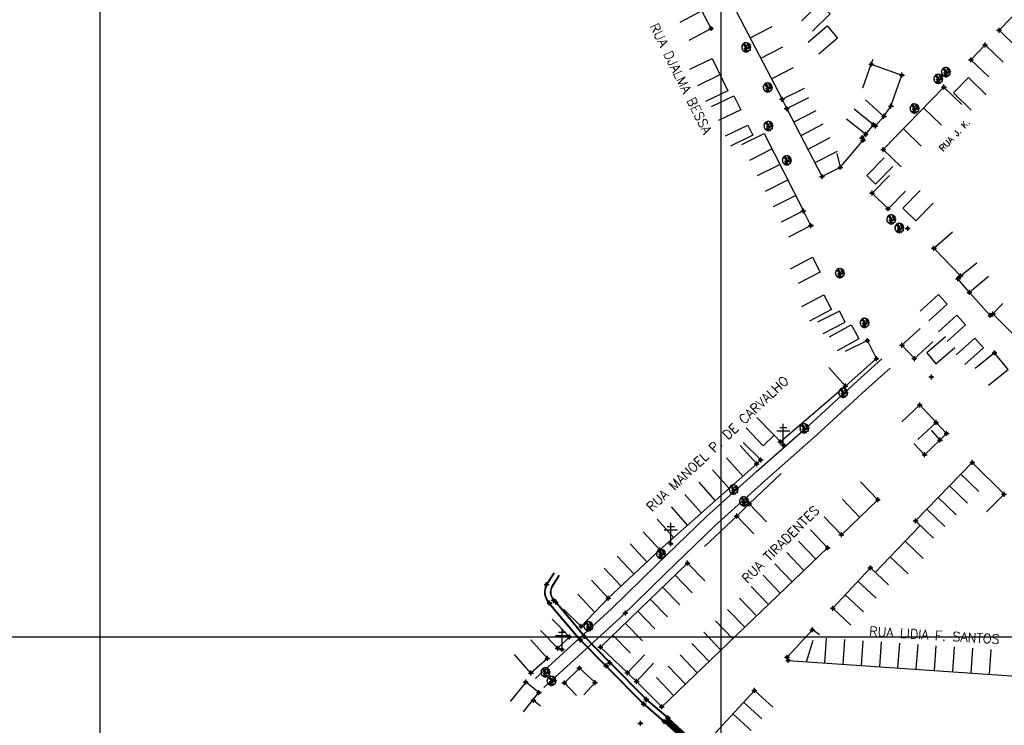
# Model space of a CAD drawing. Extents: x 539028 to 544996, y 8596245 to 8601028.
# Tile 4 of 43: x 541220 to 541537, y 8597735 to 8597962. Entities that reach past the tile are written whole.
import ezdxf
from ezdxf.enums import TextEntityAlignment as Align
from ezdxf.lldxf.tags import DXFTag

# ---------------------------------------------------------------- set-up
doc = ezdxf.new("R2010")
doc.units = 0
doc.header["$MEASUREMENT"] = 0
doc.header["$PDMODE"] = 34
doc.header["$PDSIZE"] = 0.8
for name, color, linetype in [('ALVENARIA', 7, 'Continuous'), ('ARVORE', 100, 'Continuous'), ('CANAL', 130, 'Continuous'), ('CASA', 2, 'Continuous'), ('CERCA', 9, 'CERCA_LINE'), ('CX', 7, 'Continuous'), ('ESTRADA_BARRO', 7, 'DASHED'), ('MALHA', 9, 'Continuous'), ('PONTE', 7, 'Continuous'), ('POSTE', 7, 'Continuous'), ('TXT_NRUA', 2, 'Continuous')]:
    doc.layers.add(name, color=color, linetype=linetype)
doc.styles.add('GEOSIS', font='ROMANS.SHX')
doc.styles.get("Standard").update_dxf_attribs({"font": 'romans.shx'})
doc.linetypes.add('CERCA_LINE', pattern='A,0.5,-0.2,["X",Standard,S=0.1,R=0,X=-0.1,Y=-0.05],-0.25', length=0.95)
tags = doc.linetypes.add('DASHED', pattern=[0.75, 0.5, -0.25]).pattern_tags.tags
tags[6:7] = [DXFTag(74, 4), DXFTag(75, 0), DXFTag(340, '0'), DXFTag(46, 1.0), DXFTag(50, 0.0), DXFTag(44, 0.0), DXFTag(45, 0.0)]
tags[4:5] = [DXFTag(74, 4), DXFTag(75, 0), DXFTag(340, '0'), DXFTag(46, 1.0), DXFTag(50, 0.0), DXFTag(44, 0.0), DXFTag(45, 0.0)]

# ---------------------------------------------------------------- blocks, each defined once
blk = doc.blocks.new('C')
at = {"layer": 'CASA'}
blk.add_lwpolyline([(0, 0), (0, 8)], dxfattribs=at)
blk = doc.blocks.new('A$C094F77C8')
at = {"layer": 'POSTE'}
for p, q in [((2.62, 0), (2.62, 8.4)), ((0, 5.6), (5.25, 5.6)), ((1.17, 7), (4.08, 7))]:
    blk.add_line(p, q, dxfattribs=at)
blk = doc.blocks.new('A$C34DC2D19')
at = {"layer": 'POSTE', "xscale": 0.8, "yscale": 0.8, "zscale": 0.8}
blk.add_blockref('A$C094F77C8', (0, 0, 340.37), dxfattribs=at)
blk = doc.blocks.new('ARVORE6')
for points in [[(-1.78, 2.18), (-1.87, 2.12), (-1.86, 2.06), (-1.96, 2), (-2.05, 1.97), (-2.08, 1.89), (-2.06, 1.79), (-2.1, 1.68), (-2.19, 1.63), (-2.27, 1.6), (-2.33, 1.57), (-2.45, 1.36), (-2.33, 1.3), (-2.23, 1.35), (-2.22, 1.26), (-2.33, 1.2), (-2.41, 1.18), (-2.5, 1.15), (-2.45, 1.07), (-2.41, 1.02), (-2.44, 0.93), (-2.62, 0.85), (-2.67, 0.79), (-2.68, 0.7), (-2.63, 0.68), (-2.63, 0.68), (-2.72, 0.62), (-2.77, 0.64), (-2.8, 0.64), (-2.76, 0.56), (-2.6, 0.57), (-2.52, 0.53), (-2.52, 0.45), (-2.55, 0.3), (-2.67, 0.25), (-2.67, 0.14), (-2.62, 0.04), (-2.54, -0.02), (-2.64, -0.1), (-2.71, -0.18), (-2.55, -0.26), (-2.51, -0.35), (-2.52, -0.52), (-2.56, -0.64), (-2.47, -0.83), (-2.4, -0.89), (-2.4, -0.98), (-2.37, -1.12), (-2.27, -1.33), (-2.13, -1.49), (-2.01, -1.61), (-1.91, -1.6), (-1.82, -1.73), (-1.82, -1.97), (-1.67, -2.08), (-1.49, -2.07), (-1.39, -2.11), (-1.32, -2.23), (-1.16, -2.42), (-0.93, -2.41), (-0.86, -2.4), (-0.72, -2.42), (-0.63, -2.56), (-0.57, -2.61), (-0.47, -2.6), (-0.42, -2.64), (-0.31, -2.66), (-0.21, -2.67), (-0.05, -2.69), (0.08, -2.72), (0.33, -2.98), (0.41, -2.85), (0.29, -2.74), (0.37, -2.7), (0.37, -2.57), (0.35, -2.45), (0.49, -2.41), (0.48, -2.27), (0.55, -2.2), (0.71, -2.27), (0.86, -2.29), (0.93, -2.24), (1.05, -2.42), (1.2, -2.34), (1.2, -2.58), (1.34, -2.57), (1.43, -2.44), (1.51, -2.34), (1.36, -2.24), (1.43, -2.14), (1.39, -2.09), (1.47, -2.01), (1.5, -1.96), (1.43, -1.84), (1.5, -1.8), (1.6, -1.74), (1.69, -1.67), (1.78, -1.64), (1.8, -1.74), (1.86, -1.66), (1.81, -1.55), (1.82, -1.42), (1.99, -1.37), (2.13, -1.42), (2.06, -1.53), (2.22, -1.64), (2.33, -1.61), (2.46, -1.55), (2.59, -1.56), (2.55, -1.46), (2.48, -1.32), (2.56, -1.2), (2.63, -1.06), (2.62, -0.92), (2.62, -0.78), (2.67, -0.66), (2.68, -0.46), (2.57, -0.39), (2.51, -0.26), (2.59, -0.13), (2.7, -0.02), (2.83, 0.11), (2.96, 0.28), (2.92, 0.43), (2.91, 0.44), (2.81, 0.32), (2.7, 0.39), (2.73, 0.48), (2.68, 0.53), (2.6, 0.48), (2.4, 0.45), (2.42, 0.58), (2.5, 0.64), (2.48, 0.76), (2.34, 0.89), (2.54, 0.99), (2.59, 1.1), (2.57, 1.23), (2.55, 1.36), (2.62, 1.47), (2.63, 1.57), (2.5, 1.63), (2.35, 1.59), (2.24, 1.71), (2.23, 1.89), (2.21, 1.98), (2.15, 2.13), (1.92, 2.14), (1.79, 2.22), (1.77, 2.29), (1.73, 2.39), (1.69, 2.5), (1.51, 2.62), (1.35, 2.59), (1.28, 2.53), (1.19, 2.58), (1.11, 2.69), (0.99, 2.74), (0.84, 2.66), (0.73, 2.81), (0.32, 2.98), (0.23, 2.85), (0.07, 2.78), (-0.06, 2.82), (-0.27, 2.96), (-0.48, 3), (-0.62, 2.87), (-0.7, 2.78), (-0.82, 2.74), (-0.98, 2.81), (-1.11, 2.78), (-1.2, 2.57), (-1.42, 2.56), (-1.58, 2.52), (-1.57, 2.41), (-1.77, 2.34), (-1.73, 2.23), (-1.75, 2.2)], [(-0.88, 2.44), (-0.95, 2.35), (-0.87, 2.29), (-0.92, 2.24), (-0.88, 2.15), (-0.78, 2.14), (-0.74, 2.15), (-0.67, 2.08), (-0.7, 2.02), (-0.8, 1.98), (-0.92, 1.89), (-0.95, 1.77), (-0.81, 1.75), (-0.7, 1.77), (-0.59, 1.82), (-0.46, 1.77), (-0.51, 1.71), (-0.49, 1.63), (-0.34, 1.66), (-0.27, 1.68), (-0.09, 1.52), (-0.27, 1.42), (-0.32, 1.37), (-0.18, 1.25), (0, 1.26), (0.14, 1.15), (0.04, 1.02), (-0.03, 0.86), (-0.02, 0.8), (-0.17, 0.76), (-0.27, 0.72), (-0.29, 0.58), (-0.48, 0.53), (-0.51, 0.64), (-0.48, 0.74), (-0.6, 0.74), (-0.74, 0.68), (-0.83, 0.62), (-0.91, 0.65), (-0.75, 0.84), (-0.75, 0.9), (-0.78, 0.97), (-0.71, 1.09), (-0.8, 1.19), (-0.68, 1.38), (-0.8, 1.61), (-0.8, 1.69), (-0.88, 1.7), (-0.97, 1.64), (-1.06, 1.59), (-1.12, 1.63), (-1.14, 1.67), (-1.32, 1.64), (-1.38, 1.57), (-1.51, 1.46), (-1.51, 1.46), (-1.56, 1.55), (-1.56, 1.63), (-1.61, 1.7), (-1.56, 1.82), (-1.53, 1.91), (-1.43, 1.98), (-1.4, 2.07), (-1.26, 2.08), (-1.21, 2.2), (-1.1, 2.21), (-0.99, 2.32), (-0.95, 2.39)], [(-0.91, 1.69), (-1.13, 1.76), (-1.24, 2.14), (-1.27, 2.14), (-1.18, 1.78), (-1.57, 1.66), (-1.57, 1.63), (-1.12, 1.73), (-0.99, 1.67)], [(-1.27, 1.75), (-1.25, 1.72), (-1.3, 1.74)], [(-1.06, 1.74), (-1.06, 1.72), (-1.01, 1.73)], [(0, 0.91), (-0.4, 1.34), (-0.4, 1.68), (-0.44, 1.68), (-0.45, 1.4), (-0.8, 1.64), (-0.81, 1.61), (-0.48, 1.35), (-0.18, 0.98), (-0.75, 0.89), (-0.75, 0.86), (-0.15, 0.91), (-0.07, 0.81)], [(-0.49, 0.94), (-0.49, 0.89), (-0.53, 0.92)], [(-0.51, 1.38), (-0.49, 1.43)], [(-0.35, 1.21), (-0.32, 1.26), (-0.39, 1.24)], [(-0.22, 1), (-0.25, 0.91), (-0.29, 0.97), (-0.29, 0.92)], [(-0.23, 1.06), (-0.18, 1.12), (-0.27, 1.1)], [(-0.09, 0.88), (-0.05, 0.95), (-0.13, 0.9), (-0.09, 0.99)], [(1.21, 2.06), (1.32, 1.92), (1.4, 1.99), (1.43, 2.02), (1.55, 2.02), (1.51, 1.88), (1.59, 1.85), (1.69, 1.84), (1.75, 1.77), (1.61, 1.68), (1.7, 1.6), (1.85, 1.57), (1.72, 1.47), (1.62, 1.45), (1.48, 1.42), (1.48, 1.18), (1.36, 1.16), (1.19, 1.3), (1.2, 1.31), (1.09, 1.3), (1.07, 1.23), (0.97, 1.25), (0.92, 1.33), (1.11, 1.55), (1.06, 1.66), (1.03, 1.75), (0.96, 1.81), (0.99, 1.96), (0.83, 2.05), (0.94, 2.19), (0.97, 2.22), (1.05, 2.28), (1.1, 2.22), (1.25, 2.06), (1.28, 2.03)], [(1.17, 1.62), (1.07, 1.45), (1.49, 1.26), (1.49, 1.24), (1.03, 1.41), (0.94, 1.3)], [(1.07, 1.61), (1.51, 1.9), (1.55, 1.88), (1.16, 1.57)], [(1.11, 1.63), (1.17, 1.6), (1.14, 1.67), (1.22, 1.64), (1.22, 1.69)], [(1.17, 1.41), (1.13, 1.38), (1.18, 1.41), (1.18, 1.35)], [(1.35, 0.46), (1.31, 0.36), (1.17, 0.31), (1.19, 0.12), (1.23, 0.12), (1.35, 0.12), (1.61, 0.22), (1.69, 0.16), (1.65, 0.07), (1.7, -0.02), (1.84, -0.09), (1.93, -0.07), (2.01, -0.17), (2.19, -0.18), (2.26, -0.21), (2.39, -0.13), (2.33, 0.05), (2.47, 0.12), (2.51, 0.31), (2.33, 0.5), (2.42, 0.64), (2.36, 0.77), (2.27, 0.83), (2.12, 0.82), (2.02, 0.94), (1.83, 0.86), (1.8, 0.82), (1.62, 0.74), (1.48, 0.64), (1.48, 0.48), (1.33, 0.48), (1.32, 0.31)], [(1.34, 1.8), (1.41, 1.76), (1.41, 1.82)], [(1.38, 0.16), (1.81, 0.34), (1.96, 0.66), (1.97, 0.94), (1.97, 0.62), (1.88, 0.35), (2.44, 0.3), (1.88, 0.29), (1.7, 0.18)], [(1.47, 0.19), (1.51, 0.17), (1.52, 0.22), (1.55, 0.21), (1.61, 0.25), (1.71, 0.21)], [(1.78, 0.32), (1.84, 0.28), (1.77, 0.29)], [(1.88, 0.47), (1.93, 0.45), (1.88, 0.43), (1.91, 0.4), (1.85, 0.38)], [(1.98, 0.34), (1.98, 0.28), (2.02, 0.34)], [(0.19, -1.76), (0.02, -1.82), (0.05, -1.9), (0, -1.95), (-0.03, -1.97), (-0.07, -2.06), (-0.05, -2.11), (-0.03, -2.18), (-0.17, -2.19), (-0.25, -2.1), (-0.38, -2.11), (-0.49, -2.16), (-0.53, -2.05), (-0.56, -2.02), (-0.66, -1.97), (-0.77, -2.06), (-0.84, -2.13), (-1.03, -2.13), (-1.06, -2.11), (-1.07, -2.02), (-1.11, -1.99), (-1.25, -1.88), (-1.09, -1.77), (-1, -1.63), (-1.02, -1.52), (-0.91, -1.45), (-0.76, -1.31), (-0.7, -1.28), (-0.54, -1.31), (-0.45, -1.44), (-0.34, -1.39), (-0.2, -1.28), (0, -1.15), (-0.09, -0.96), (0.07, -0.87), (0.11, -0.89), (0.41, -1.08), (0.32, -1.14), (0.26, -1.19), (0.28, -1.24), (0.43, -1.31), (0.32, -1.38), (0.37, -1.96), (0.39, -2), (0.31, -1.87), (0.43, -1.76), (0.43, -1.68), (0.36, -1.63), (0.21, -1.68), (0.12, -1.73)], [(-0.77, -1.87), (-1.1, -2.03), (-0.78, -1.91), (-0.7, -2.04), (-0.73, -1.88)], [(-0.19, -1.31), (-0.25, -1.56), (-0.84, -1.91), (-0.27, -1.66), (-0.33, -2.11), (-0.26, -2.1), (-0.05, -1.15)], [(-0.27, -1.58), (-0.28, -1.66), (-0.33, -1.61), (-0.35, -1.67), (-0.39, -1.65), (-0.41, -1.68)], [(-0.29, -1.96), (-0.24, -1.98), (-0.31, -2.01)], [(-0.27, -1.74), (-0.21, -1.78), (-0.29, -1.83)], [(-0.21, -1.55), (-0.16, -1.58), (-0.24, -1.57)], [(-0.18, -1.24), (-0.1, -1.25), (-0.18, -1.29), (-0.1, -1.33), (-0.18, -1.35), (-0.1, -1.41)]]:
    blk.add_lwpolyline(points)

msp = doc.modelspace()

# ---------------------------------------------------------------- hatches: boundary and pattern name
at = {"layer": 'PONTE'}
h = msp.add_hatch(dxfattribs=at)
h.set_pattern_fill('ANSI31', color=256, style=0)
h.set_pattern_definition([(45, (-273754.4871, -169436.89528), (-0.0883883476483, 0.0883883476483), [])])
h.paths.add_polyline_path([(541427.228, 8597735.747), (541428.52, 8597737.033), (541434.44, 8597731.52), (541433.272, 8597730.157)])

# ---------------------------------------------------------------- linework, layer by layer
at = {"layer": 'ALVENARIA'}
msp.add_point((541419.648, 8597735.273, 702.909), dxfattribs=at)
at = {"layer": 'ARVORE'}
for p in [(541453.772, 8597952.706, 696.025), (541515.609, 8597942.549, 696.704), (541518.074, 8597944.736, 696.862), (541460.701, 8597939.772, 696.475), (541507.969, 8597933.005, 696.939), (541460.896, 8597927.373, 696.744), (541466.824, 8597916.323, 697.018), (541500.451, 8597897.305, 697.801), (541503.069, 8597894.541, 697.855), (541483.915, 8597879.996, 697.893), (541491.889, 8597863.965, 698.277), (541484.991, 8597841.465, 699.067), (541472.462, 8597830.02, 699.223), (541449.715, 8597810.312, 699.823), (541453.036, 8597806.499, 699.838), (541426.304, 8597789.59, 700.189), (541402.961, 8597766.314, 701.475), (541389.108, 8597751.449, 701.607), (541391.072, 8597748.733, 701.698)]:
    msp.add_point(p, dxfattribs=at)
at = {"layer": 'CANAL', "elevation": 701.514}
for points in [[(541389.39, 8597779.94), (541391.825, 8597783.738)], [(541389.516, 8597779.859), (541391.951, 8597783.657)], [(541391.044, 8597779.156), (541393.48, 8597782.954)], [(541391.171, 8597779.075), (541393.606, 8597782.873)]]:
    msp.add_lwpolyline(points, dxfattribs=at)
at = {"layer": 'CANAL'}
for points in [[(541390.14, 8597774.006, -0.2946634), (541389.419, 8597779.933, -0.9698887)], [(541390.255, 8597774.102, -0.2946634), (541389.554, 8597779.867, -0.2946634)], [(541391.686, 8597775, -0.3083569), (541391.065, 8597779.133, -0.3083569)], [(541391.796, 8597775.102, -0.3083569), (541391.2, 8597779.068, -0.2946634)]]:
    msp.add_lwpolyline(points, format="xyb", dxfattribs=at)
for points in [[(541427.228, 8597735.747), (541420.609, 8597741.42), (541408.526, 8597753.704), (541400.226, 8597762.096), (541390.14, 8597774.006)], [(541427.326, 8597735.861), (541420.711, 8597741.53), (541408.633, 8597753.81), (541400.337, 8597762.197), (541390.255, 8597774.102)], [(541391.686, 8597775), (541401.542, 8597763.267), (541409.746, 8597754.755), (541421.52, 8597742.921), (541428.438, 8597737.024)], [(541391.796, 8597775.102), (541401.654, 8597763.367), (541409.853, 8597754.86), (541421.621, 8597743.031), (541428.538, 8597737.135)]]:
    msp.add_lwpolyline(points, dxfattribs=at)
for p in [(541389.39, 8597779.94, 701.514), (541389.419, 8597779.933, 700.581), (541391.744, 8597774.891, 700.63), (541391.767, 8597774.903, 701.566), (541390.363, 8597773.974, 701.582), (541390.39, 8597774.025, 700.641), (541400.314, 8597762.12, 701.664), (541400.337, 8597762.197, 700.71), (541401.542, 8597763.267, 700.715), (541401.587, 8597763.269, 701.661), (541408.594, 8597753.802, 701.756), (541408.633, 8597753.81, 700.8), (541409.746, 8597754.755, 700.8), (541409.754, 8597754.801, 701.748), (541421.52, 8597742.921, 701.01), (541421.56, 8597743.011, 701.975), (541420.672, 8597741.498, 701.982), (541420.711, 8597741.53, 701.02), (541428.438, 8597737.024, 701.151), (541428.52, 8597737.033, 702.217), (541427.309, 8597735.825, 702.251), (541427.326, 8597735.861, 701.143)]:
    msp.add_point(p, dxfattribs=at)
at = {"layer": 'CASA'}
for p, q in [((541435.549, 8597945.856), (541442.742, 8597949.358)), ((541442.742, 8597949.358), (541447.809, 8597938.948)), ((541438.083, 8597940.651), (541445.276, 8597944.153)), ((541447.809, 8597938.948), (541440.616, 8597935.446)), ((541517.35, 8597940.143, 697.347), (541497.835, 8597919.996, 697.347)), ((541523.096, 8597934.576, 697.347), (541517.35, 8597940.143, 697.347)), ((541466.753, 8597933.228, 697.429), (541473.917, 8597936.788, 697.429)), ((541478.128, 8597911.331, 697.429), (541466.753, 8597933.228, 697.429)), ((541452.325, 8597921.618, 697.059), (541459.46, 8597925.236, 697.059)), ((541459.46, 8597925.236, 697.059), (541472.12, 8597900.272, 697.059)), ((541482.887, 8597918.706, 697.429), (541483.995, 8597914.275, 697.429)), ((541497.835, 8597919.996, 697.347), (541503.581, 8597914.43, 697.347)), ((541483.995, 8597914.275, 697.429), (541478.128, 8597911.331, 697.429)), ((541507.87, 8597852.702, 699.354), (541513.747, 8597858.13, 699.354)), ((541451.765, 8597824.762, 699.638), (541457.08, 8597818.783, 699.638)), ((541457.08, 8597818.783, 699.638), (541425.938, 8597791.098, 699.638)), ((541508.247, 8597800.434, 700.562), (541526.505, 8597819.265, 700.562)), ((541526.505, 8597819.265, 700.562), (541536.718, 8597809.043, 700.562)), ((541496.084, 8597807.261, 700.344), (541490.548, 8597813.037, 700.344)), ((541484.337, 8597796.003, 700.344), (541496.084, 8597807.261, 700.344)), ((541490.21, 8597801.632, 700.344), (541484.675, 8597807.408, 700.344)), ((541536.718, 8597809.043, 700.562), (541531.117, 8597803.331, 700.562)), ((541478.802, 8597801.779, 700.344), (541484.337, 8597796.003, 700.344)), ((541479.922, 8597791.793, 701.955), (541474.386, 8597797.568, 701.955)), ((541513.991, 8597794.865, 700.562), (541508.247, 8597800.434, 700.562)), ((541425.938, 8597791.098, 699.638), (541420.471, 8597796.939, 699.638)), ((541426.503, 8597740.588, 701.955), (541479.922, 8597791.793, 701.955)), ((541425.938, 8597791.098, 699.638), (541409.3, 8597775.524, 699.638)), ((541434.8, 8597786.881, 701.636), (541406.764, 8597759.847, 701.636)), ((541440.353, 8597781.122, 701.636), (541434.8, 8597786.881, 701.636)), ((541481.574, 8597772.333, 700.978), (541493.715, 8597785.34, 700.978)), ((541493.715, 8597785.34, 700.978), (541499.563, 8597779.881, 700.978)), ((541409.3, 8597775.524, 699.638), (541403.833, 8597781.365, 699.638)), ((541404.938, 8597771.013, 699.638), (541399.471, 8597776.854, 699.638)), ((541409.3, 8597775.524, 699.638), (541400.575, 8597766.502, 699.638)), ((541487.422, 8597766.874, 700.978), (541481.574, 8597772.333, 700.978)), ((541400.575, 8597766.502, 699.638), (541394.825, 8597772.064, 699.638)), ((541475.005, 8597765.406), (541466.86, 8597756.553)), ((541477.283, 8597763.785), (541475.005, 8597765.406)), ((541466.86, 8597756.553), (541467.217, 8597755.522)), ((541423.871, 8597754.612, 701.955), (541418.411, 8597748.765, 701.955)), ((541467.217, 8597755.522), (541543.837, 8597750.257)), ((541418.411, 8597748.765, 701.955), (541426.503, 8597740.588, 701.955)), ((541442.542, 8597730.827, 702.129), (541456.327, 8597745.883, 702.129)), ((541456.327, 8597745.883, 702.129), (541462.227, 8597740.48, 702.129))]:
    msp.add_line(p, q, dxfattribs=at)
for points, elevation in [([(541448.15, 8597969.218), (541465.274, 8597936.204)], 695.735), ([(541471.662, 8597961.491), (541477.333, 8597967.134), (541480.701, 8597963.749), (541475.03, 8597958.107)], 695.954), ([(541548.468, 8597960.06), (541543.011, 8597966.476), (541535.142, 8597958.442), (541540.858, 8597952.844)], 696.45), ([(541435.345, 8597955.261), (541442.415, 8597959.005), (541439.4, 8597964.699), (541432.33, 8597960.956)], 695.799), ([(541531.871, 8597943.406), (541526.064, 8597948.908), (541530.604, 8597953.701), (541536.411, 8597948.198)], 696.678), ([(541491.293, 8597939.942), (541493.968, 8597947.482)], 696.933), ([(541493.968, 8597947.482), (541494.538, 8597949.145)], 696.933), ([(541493.968, 8597947.482), (541503.84, 8597943.98)], 696.933), ([(541498.068, 8597930.706), (541500.3, 8597934.033), (541503.84, 8597943.98)], 697.101), ([(541466.753, 8597933.228), (541465.274, 8597936.204), (541472.438, 8597939.764)], 696.777), ([(541494.709, 8597928.022), (541495.316, 8597927.622), (541498.068, 8597930.706), (541492.099, 8597936.032)], 697.263), ([(541485.985, 8597929.929), (541492.228, 8597924.926), (541494.709, 8597928.022), (541488.467, 8597933.025)], 697.263), ([(541499.844, 8597911.709), (541494.225, 8597906.014), (541499.368, 8597900.94), (541504.987, 8597906.635)], 697.807), ([(541467.391, 8597891.931), (541474.52, 8597895.562), (541472.12, 8597900.272), (541464.992, 8597896.641)], 697.648), ([(541514.134, 8597888.26), (541520.156, 8597893.527)], 698.615), ([(541522.756, 8597879.347), (541514.134, 8597888.26)], 699.166), ([(541531.714, 8597879.146), (541525.583, 8597874.007), (541521.868, 8597878.439), (541522.756, 8597879.347), (541527.999, 8597883.578)], 699.194), ([(541533.134, 8597867.097), (541540.24, 8597860.076), (541545.561, 8597864.99), (541539.722, 8597870.459)], 699.194), ([(541533.134, 8597867.097), (541536.289, 8597870.42)], 699.194), ([(541478.443, 8597860.821), (541485.597, 8597864.401), (541483.786, 8597868.021), (541476.632, 8597864.441)], 698.278), ([(541509.703, 8597862.457), (541503.859, 8597856.994), (541507.87, 8597852.702)], 699.188), ([(541480.354, 8597849.874), (541485.643, 8597843.872), (541495.658, 8597852.698), (541492.723, 8597858.542), (541485.574, 8597854.951)], 698.74), ([(541531.771, 8597844.15), (541538.006, 8597849.163), (541533.66, 8597854.569), (541527.425, 8597849.556)], 699.594), ([(541485.643, 8597843.872), (541464.735, 8597825.862), (541462.684, 8597828.018)], 698.74), ([(541503.767, 8597832.316), (541509.607, 8597837.783), (541514.847, 8597832.184), (541509.007, 8597826.717)], 699.428), ([(541453.664, 8597830.44), (541459.211, 8597824.676), (541462.684, 8597828.018), (541457.137, 8597833.783)], 698.74), ([(541460.221, 8597800.154), (541454.674, 8597805.917), (541450.631, 8597802.026), (541456.179, 8597796.263)], 700.316), ([(541495.228, 8597783.884), (541509.76, 8597798.977)], 700.696), ([(541391.219, 8597768.847), (541396.797, 8597763.112), (541393.007, 8597759.426), (541387.429, 8597765.161)], 701.468), ([(541384.343, 8597762.147), (541389.662, 8597756.172), (541384.359, 8597751.452), (541379.04, 8597757.428)], 701.567), ([(541415.453, 8597751.527), (541406.764, 8597759.847)], 701.933), ([(541420.913, 8597757.374), (541415.453, 8597751.527), (541418.411, 8597748.765)], 701.955), ([(541401.381, 8597744.442), (541405.035, 8597748.378), (541400.003, 8597753.033), (541395.149, 8597748.316), (541399.008, 8597744.216)], 701.959), ([(541381.97, 8597738.938), (541386.96, 8597745.192), (541382.732, 8597748.564), (541377.743, 8597742.311)], 701.848)]:
    msp.add_lwpolyline(points, dxfattribs=dict(at, elevation=elevation))
for points in [[(541473.658, 8597954.649), (541479.722, 8597959.867), (541483.101, 8597955.941), (541477.037, 8597950.722)], [(541526.188, 8597932.714), (541520.462, 8597938.301), (541525.244, 8597943.202), (541530.97, 8597937.615)], [(541442.558, 8597933.863), (541449.765, 8597937.335), (541451.937, 8597932.828), (541444.73, 8597929.356)], [(541447.084, 8597924.398), (541454.275, 8597927.905), (541455.862, 8597924.65), (541448.671, 8597921.144)], [(541498.148, 8597917.335), (541492.494, 8597911.676), (541495.314, 8597908.858), (541500.968, 8597914.517)], [(541509.702, 8597906.854), (541504.133, 8597901.112), (541508.302, 8597897.069), (541513.871, 8597902.811)], [(541467.98, 8597881.628), (541475.066, 8597885.343), (541477.556, 8597880.591), (541470.471, 8597876.877)], [(541471.603, 8597869.524), (541478.689, 8597873.238), (541481.179, 8597868.487), (541474.094, 8597864.773)], [(541509.694, 8597867.948), (541515.624, 8597873.318), (541518.426, 8597870.224), (541512.495, 8597864.854)], [(541515.592, 8597861.318), (541521.522, 8597866.688), (541524.323, 8597863.594), (541518.393, 8597858.224)], [(541480.513, 8597859.752), (541487.522, 8597863.609), (541488.767, 8597861.347), (541490.012, 8597859.084), (541483.004, 8597855.227)], [(541517.93, 8597859.738), (541511.845, 8597854.544), (541514.815, 8597851.066), (541520.899, 8597856.259)], [(541521.342, 8597853.952), (541527.272, 8597859.321), (541530.074, 8597856.227), (541524.143, 8597850.858)], [(541513.228, 8597829.647), (541516.075, 8597826.463), (541511.166, 8597821.778), (541507.708, 8597825.369)], [(541516.075, 8597826.463), (541518.222, 8597828.6), (541514.847, 8597832.184)], [(541473.111, 8597755.117), (541475.273, 8597762.013)]]:
    msp.add_lwpolyline(points, dxfattribs=at)
for p in [(541442.415, 8597959.005, 696.022), (541535.142, 8597958.442, 696.45), (541530.604, 8597953.701, 696.535), (541526.064, 8597948.908, 696.678), (541493.968, 8597947.482, 696.933), (541503.84, 8597943.98, 696.949), (541517.35, 8597940.143, 696.886), (541465.274, 8597936.204, 696.685), (541466.753, 8597933.228, 696.777), (541500.3, 8597934.033, 697.146), (541498.068, 8597930.706, 697.101), (541494.709, 8597928.022, 697.263), (541495.316, 8597927.622, 697.039), (541492.228, 8597924.926, 697.208), (541497.835, 8597919.996, 697.347), (541483.995, 8597914.275, 697.429), (541478.128, 8597911.331, 697.366), (541494.225, 8597906.014, 697.726), (541472.12, 8597900.272, 697.648), (541499.368, 8597900.94, 697.81), (541474.52, 8597895.562, 697.712), (541505.707, 8597894.655, 697.807), (541514.134, 8597888.26, 698.615), (541522.756, 8597879.347, 699.166), (541521.868, 8597878.439, 699.026), (541525.583, 8597874.007, 699.194), (541533.134, 8597867.097, 699.346), (541492.723, 8597858.542, 698.74), (541503.859, 8597856.994, 698.975), (541533.66, 8597854.569, 699.594), (541495.658, 8597852.698, 699.07), (541507.87, 8597852.702, 699.188), (541513.332, 8597846.789, 699.354), (541485.643, 8597843.872, 699.187), (541509.607, 8597837.783, 699.428), (541514.847, 8597832.184, 699.891), (541518.222, 8597828.6, 699.961), (541464.735, 8597825.862, 699.769), (541516.075, 8597826.463, 700.076), (541511.166, 8597821.778, 700.151), (541526.505, 8597819.265, 700.059), (541457.08, 8597818.783, 699.638), (541496.084, 8597807.261, 700.344), (541536.718, 8597809.043, 700.253), (541454.674, 8597805.917, 700.461), (541450.631, 8597802.026, 700.316), (541508.247, 8597800.434, 700.562), (541484.337, 8597796.003, 700.667), (541425.938, 8597791.098, 700.596), (541479.922, 8597791.793, 700.726), (541434.8, 8597786.881, 700.954), (541493.715, 8597785.34, 700.696), (541409.3, 8597775.524, 701.481), (541392.369, 8597774.326, 701.57), (541481.574, 8597772.333, 700.978), (541400.575, 8597766.502, 701.683), (541475.005, 8597765.406, 701.333), (541396.797, 8597763.112, 701.468), (541393.007, 8597759.426, 701.428), (541406.764, 8597759.847, 701.636), (541389.662, 8597756.172, 701.567), (541466.86, 8597756.553, 701.73), (541467.217, 8597755.522, 701.726), (541400.003, 8597753.033, 701.71), (541384.359, 8597751.452, 701.856), (541415.453, 8597751.527, 701.933), (541382.732, 8597748.564, 701.848), (541395.149, 8597748.316, 701.959), (541405.035, 8597748.378, 702.058), (541418.411, 8597748.765, 701.955), (541386.96, 8597745.192, 701.406), (541456.327, 8597745.883, 701.803), (541385.171, 8597742.681, 702.364), (541426.503, 8597740.588, 702.002)]:
    msp.add_point(p, dxfattribs=at)
at = {"layer": 'CERCA'}
for points, elevation in [([(541483.995, 8597914.275), (541491.351, 8597923.044), (541491.011, 8597923.843), (541492.228, 8597924.926)], 697.429), ([(541525.583, 8597874.007), (541532.291, 8597866.602), (541533.134, 8597867.097)], 699.194), ([(541452.709, 8597825.728), (541458.372, 8597820.078), (541457.08, 8597818.783)], 699.583), ([(541454.674, 8597805.917), (541464.997, 8597815.74)], 700.316), ([(541440.317, 8597792.161), (541450.631, 8597802.026)], 700.401), ([(541385.171, 8597742.681), (541387.47, 8597740.885)], 702.364)]:
    msp.add_lwpolyline(points, dxfattribs=dict(at, elevation=elevation))
for p in [(541491.011, 8597923.843, 697.327), (541491.351, 8597923.044, 697.284), (541532.291, 8597866.602, 699.331), (541458.372, 8597820.078, 699.583)]:
    msp.add_point(p, dxfattribs=at)
at = {"layer": 'CX'}
msp.add_point((541414.801, 8597770.815, 701.371), dxfattribs=at)
at = {"layer": 'ESTRADA_BARRO'}
for p, q in [((541489.55, 8597845.599), (541497.334, 8597852.618)), ((541492.243, 8597842.641), (541500.014, 8597849.649)), ((541473.824, 8597831.148), (541489.55, 8597845.599)), ((541476.497, 8597828.172), (541492.243, 8597842.641)), ((541457.014, 8597816.393), (541473.824, 8597831.148)), ((541459.674, 8597813.405), (541476.497, 8597828.172)), ((541440.899, 8597801.83), (541457.014, 8597816.393)), ((541443.631, 8597798.908), (541459.674, 8597813.405)), ((541424.842, 8597786.3), (541440.899, 8597801.83)), ((541427.629, 8597783.431), (541443.631, 8597798.908)), ((541410.349, 8597772.153), (541424.842, 8597786.3)), ((541413.098, 8597769.246), (541427.629, 8597783.431)), ((541385.885, 8597749.751), (541410.349, 8597772.153)), ((541388.562, 8597746.779), (541413.098, 8597769.246))]:
    msp.add_line(p, q, dxfattribs=at)
at = {"layer": 'MALHA'}
for p, q in [((541245.513, 8601028.275), (541245.513, 8596264.109)), ((541445.513, 8601028.275), (541445.513, 8596264.109)), ((539050.307, 8597763.105), (544995.7, 8597763.105))]:
    msp.add_line(p, q, dxfattribs=at)
at = {"layer": 'PONTE'}
msp.add_lwpolyline([(541427.228, 8597735.747), (541428.52, 8597737.033), (541434.44, 8597731.52), (541433.272, 8597730.157), (541427.228, 8597735.747)], dxfattribs=at)
at = {"layer": 'POSTE'}
for p in [(541465.655, 8597824.942, 699.445), (541429.431, 8597793.099, 700.32), (541394.414, 8597759.052, 701.472)]:
    msp.add_point(p, dxfattribs=at)

# ---------------------------------------------------------------- block references
at = {"layer": 'ARVORE', "xscale": 0.5260327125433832, "yscale": 0.5260327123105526, "zscale": 0.526032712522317}
for p in [(541453.677, 8597952.876, 696.025), (541515.514, 8597942.719, 696.704), (541517.978, 8597944.906, 696.862), (541460.605, 8597939.942, 696.475), (541507.873, 8597933.174, 696.939), (541460.8, 8597927.543, 696.744), (541466.728, 8597916.492, 697.018), (541500.356, 8597897.475, 697.801), (541502.974, 8597894.711, 697.855), (541483.819, 8597880.166, 697.893), (541491.794, 8597864.135, 698.277), (541484.895, 8597841.635, 699.067), (541472.366, 8597830.189, 699.223), (541449.619, 8597810.481, 699.823), (541452.941, 8597806.668, 699.838), (541426.208, 8597789.759, 700.189), (541402.866, 8597766.483, 701.475), (541389.013, 8597751.618, 701.607), (541390.976, 8597748.903, 701.698)]:
    msp.add_blockref('ARVORE6', p, dxfattribs=at)
at = {"layer": 'CASA'}
for p, rotation in [((541455, 8597956.012, 695.735), 297.4151483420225), ((541458.425, 8597949.41, 695.735), 297.4151483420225), ((541461.849, 8597942.807, 695.735), 297.4151483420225), ((541476.127, 8597932.537, 697.429), 117.451771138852), ((541510.845, 8597933.427, 697.347), 225.9124752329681), ((541478.402, 8597928.157, 697.429), 117.451771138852), ((541504.34, 8597926.711, 697.347), 225.9124752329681), ((541480.677, 8597923.778, 697.429), 117.451771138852), ((541454.857, 8597916.625, 697.059), 296.8920435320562), ((541482.952, 8597919.398, 697.429), 117.451771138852), ((541457.389, 8597911.632, 697.059), 296.8920435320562), ((541459.921, 8597906.639, 697.059), 296.8920435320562), ((541462.453, 8597901.646, 697.059), 296.8920435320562), ((541447.316, 8597820.807, 699.638), 221.636382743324), ((541442.867, 8597816.852, 699.638), 221.636382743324), ((541528.597, 8597809.93, 700.562), 45.88664555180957), ((541438.418, 8597812.897, 699.638), 221.636382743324), ((541524.946, 8597806.164, 700.562), 45.88664555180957), ((541433.969, 8597808.942, 699.638), 221.636382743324), ((541521.294, 8597802.398, 700.562), 45.88664555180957), ((541429.521, 8597804.987, 699.638), 221.636382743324), ((541517.643, 8597798.631, 700.562), 45.88664555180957), ((541425.072, 8597801.032, 699.638), 221.636382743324), ((541416.312, 8597793.045, 699.638), 223.1078446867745), ((541476.106, 8597788.135, 701.955), 43.78772597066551), ((541510.679, 8597788.397, 700.696), 46.08562255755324), ((541412.152, 8597789.152, 699.638), 223.1078446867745), ((541472.291, 8597784.478, 701.955), 43.78772597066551), ((541505.835, 8597783.366, 700.696), 46.08562255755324), ((541407.992, 8597785.258, 699.638), 223.1078446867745), ((541468.475, 8597780.82, 701.955), 43.78772597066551), ((541430.795, 8597783.019, 701.636), 223.9564785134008), ((541464.659, 8597777.163, 701.955), 43.78772597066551), ((541426.79, 8597779.157, 701.636), 223.9564785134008), ((541460.844, 8597773.505, 701.955), 43.78772597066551), ((541495.516, 8597775.546, 700.978), 46.97082235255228), ((541457.028, 8597769.848, 701.955), 43.78772597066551), ((541491.469, 8597771.21, 700.978), 46.97082235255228), ((541422.784, 8597775.295, 701.636), 223.9564785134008), ((541418.779, 8597771.433, 701.636), 223.9564785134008), ((541453.212, 8597766.19, 701.955), 43.78772597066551), ((541414.774, 8597767.571, 701.636), 223.9564785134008), ((541449.397, 8597762.533, 701.955), 43.78772597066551), ((541410.769, 8597763.709, 701.636), 223.9564785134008), ((541445.581, 8597758.875, 701.955), 43.78772597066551), ((541479.004, 8597754.712), 356.0694296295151), ((541441.765, 8597755.218, 701.955), 43.78772597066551), ((541484.898, 8597754.307), 356.0694296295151), ((541490.792, 8597753.902), 356.0694296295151), ((541496.686, 8597753.497), 356.0694296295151), ((541502.58, 8597753.092), 356.0694296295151), ((541508.474, 8597752.687), 356.0694296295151), ((541514.368, 8597752.282), 356.0694296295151), ((541520.261, 8597751.877), 356.0694296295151), ((541526.155, 8597751.472), 356.0694296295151), ((541437.95, 8597751.56, 701.955), 43.78772597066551), ((541532.049, 8597751.067), 356.0694296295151), ((541434.134, 8597747.903, 701.955), 43.78772597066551), ((541430.318, 8597744.245, 701.955), 43.78772597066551), ((541458.781, 8597736.716, 702.129), 47.52372597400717), ((541455.335, 8597732.952, 702.129), 47.52372597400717)]:
    msp.add_blockref('C', p, dxfattribs=dict(at, rotation=rotation))
at = {"layer": 'POSTE'}
for p in [(541463.555, 8597824.942, 359.071), (541427.331, 8597793.099, 359.946), (541392.314, 8597759.052, 361.097)]:
    msp.add_blockref('A$C34DC2D19', p, dxfattribs=at)

# ---------------------------------------------------------------- texts
at = {"layer": 'TXT_NRUA', "style": 'GEOSIS'}
for s, height, rotation, p in [('RUA DJALMA BESSA', 3, 296.4412, (541421.751, 8597959.33, -697.819)), ('RUA J. K.', 2, 46.41958, (541517.512, 8597918.889)), ('RUA MANOEL P. DE CARVALHO', 3, 43.41, (541423.943, 8597802.594)), ('RUA TIRADENTES', 3, 44.89896, (541454.744, 8597779.561)), ('RUA LIDIA F. SANTOS', 3, 356.44535, (541493.182, 8597762.551))]:
    msp.add_text(s, height=height, rotation=rotation, dxfattribs=at).set_placement(p, align=Align.BOTTOM_LEFT)

doc.saveas('drawing.dxf')
